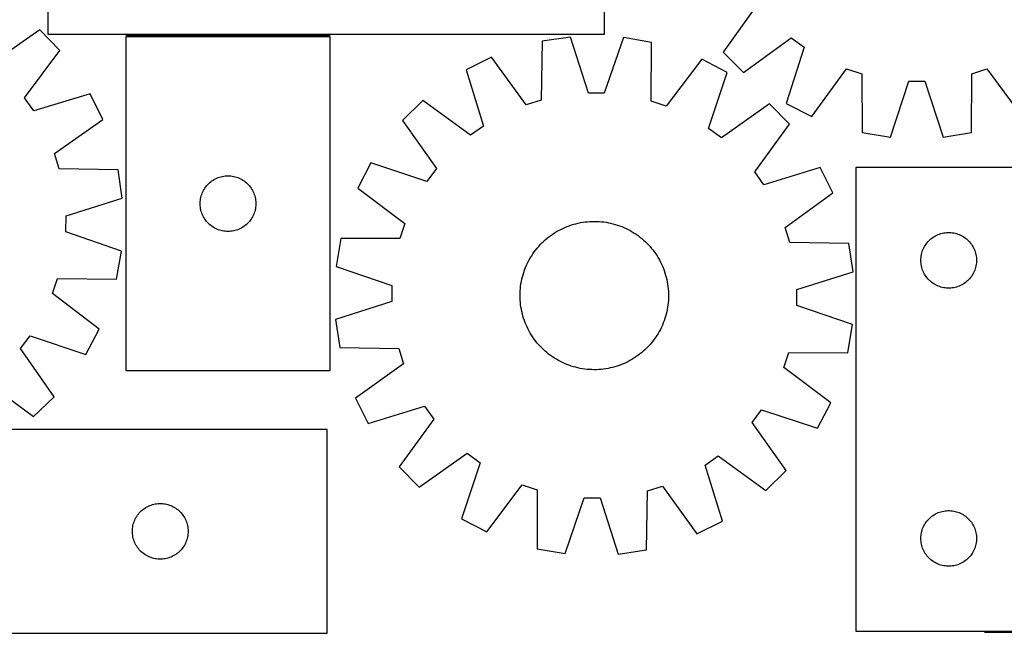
# Model space of a CAD drawing. Header units: millimetres. Extents: x 7 to 1493, y 7 to 2993.
# Tile 7 of 12: x 408 to 939, y 2116 to 2447. Entities that reach past the tile are written whole.
import ezdxf

# ---------------------------------------------------------------- set-up
doc = ezdxf.new("R2010")
doc.units = ezdxf.units.MM
doc.layers.add('COMMON', color=5, linetype='CONTINUOUS', true_color=0x0000ff)
doc.layers.add('CUT', color=7, linetype='CONTINUOUS', true_color=0x000000)

msp = doc.modelspace()

# ---------------------------------------------------------------- linework, layer by layer
at = {"layer": 'COMMON'}
for p, q in [((575.680564, 2438.144805), (465.680564, 2438.144805)), ((1159.005158, 2116.08876), (928.308519, 2116.08876))]:
    msp.add_line(p, q, dxfattribs=at)
at = {"layer": 'CUT'}
for p, q in [((423.576081, 2688.894805), (423.576081, 2438.894805)), ((723.576081, 2438.894805), (723.576081, 2513.894805)), ((806.023529, 2454.906964), (787.511889, 2429.094294)), ((419.327441, 2441.081421), (393.224636, 2422.98119)), ((430.025986, 2430.023768), (419.327441, 2441.081421)), ((423.576081, 2438.894805), (723.576081, 2438.894805)), ((465.680564, 2437.394804), (465.680564, 2257.394804)), ((575.680564, 2437.394804), (465.680564, 2437.394804)), ((575.680564, 2257.394804), (575.680564, 2437.394804)), ((705.164299, 2437.242648), (689.944319, 2434.988153)), ((714.84385, 2406.989036), (705.164299, 2437.242648)), ((733.701714, 2436.956645), (723.417763, 2406.903108)), ((748.873452, 2434.397564), (733.701714, 2436.956645)), ((798.3986, 2418.221848), (824.186975, 2436.767318)), ((824.186975, 2436.767318), (831.127068, 2431.731994)), ((411.074145, 2404.532544), (430.025986, 2430.023768)), ((689.944319, 2434.988153), (689.450754, 2403.227625)), ((748.730372, 2402.633523), (748.873452, 2434.397564)), ((831.127068, 2431.731994), (821.498006, 2401.462275)), ((662.715245, 2426.441612), (648.936861, 2419.594228)), ((681.269925, 2400.659863), (662.715245, 2426.441612)), ((775.925766, 2425.307013), (756.858094, 2399.902316)), ((789.564148, 2418.184857), (775.925766, 2425.307013)), ((787.511889, 2429.094294), (798.3986, 2418.221848)), ((648.936861, 2419.594228), (658.281996, 2389.235651)), ((835.211653, 2394.486143), (854.00699, 2420.09298)), ((854.00699, 2420.09298), (862.163411, 2417.448709)), ((921.445993, 2417.487575), (929.598939, 2420.142539)), ((929.598939, 2420.142539), (948.427836, 2394.560369)), ((779.612442, 2388.019674), (789.564148, 2418.184857)), ((862.163411, 2417.448709), (862.359486, 2385.684951)), ((921.291566, 2385.723587), (921.445993, 2417.487575)), ((877.557684, 2383.288006), (887.520164, 2413.449633)), ((887.520164, 2413.449633), (896.094505, 2413.455254)), ((896.094505, 2413.455254), (906.096525, 2383.306716)), ((415.998849, 2397.513523), (411.074145, 2404.532544)), ((446.41737, 2406.661655), (415.998849, 2397.513523)), ((453.175288, 2392.83917), (446.41737, 2406.661655)), ((723.417763, 2406.903108), (714.84385, 2406.989036)), ((625.681499, 2403.051738), (614.693435, 2392.281734)), ((651.295047, 2384.265549), (625.681499, 2403.051738)), ((689.450754, 2403.227625), (681.269925, 2400.659863)), ((756.858094, 2399.902316), (748.730372, 2402.633523)), ((812.483293, 2401.179605), (786.498376, 2382.910537)), ((823.253297, 2390.191541), (812.483293, 2401.179605)), ((821.498006, 2401.462275), (835.211653, 2394.486143)), ((427.273796, 2374.452016), (453.175288, 2392.83917)), ((614.693435, 2392.281734), (632.962503, 2366.296817)), ((658.281996, 2389.235651), (651.295047, 2384.265549)), ((786.498376, 2382.910537), (779.612442, 2388.019674)), ((804.467108, 2364.577993), (823.253297, 2390.191541)), ((862.359486, 2385.684951), (877.557684, 2383.288006)), ((906.096525, 2383.306716), (921.291566, 2385.723587)), ((429.78847, 2366.254713), (427.273796, 2374.452016)), ((461.545131, 2365.555263), (429.78847, 2366.254713)), ((597.688182, 2369.362589), (590.566027, 2355.724207)), ((627.853366, 2359.410882), (597.688182, 2369.362589)), ((632.962503, 2366.296817), (627.853366, 2359.410882)), ((839.795787, 2366.936179), (809.43721, 2357.591044)), ((846.643171, 2353.157795), (839.795787, 2366.936179)), ((959.005158, 2366.83876), (859.005158, 2366.83876)), ((859.005158, 2366.83876), (859.005158, 2116.83876)), ((463.700911, 2350.320987), (461.545131, 2365.555263)), ((513.974157, 2360.81211), (514.673756, 2361.139558)), ((514.673756, 2361.139558), (515.389283, 2361.430556)), ((515.389283, 2361.430556), (516.118842, 2361.684335)), ((516.118842, 2361.684335), (516.860497, 2361.90022)), ((516.860497, 2361.90022), (517.612283, 2362.077639)), ((517.612283, 2362.077639), (518.372206, 2362.216122)), ((518.372206, 2362.216122), (519.138249, 2362.315302)), ((519.138249, 2362.315302), (519.908383, 2362.374915)), ((519.908383, 2362.374915), (520.680564, 2362.394804)), ((520.680564, 2362.394804), (521.452746, 2362.374915)), ((521.452746, 2362.374915), (522.222879, 2362.315302)), ((522.222879, 2362.315302), (522.988923, 2362.216122)), ((522.988923, 2362.216122), (523.748845, 2362.077639)), ((523.748845, 2362.077639), (524.500631, 2361.90022)), ((524.500631, 2361.90022), (525.242287, 2361.684335)), ((525.242287, 2361.684335), (525.971846, 2361.430556)), ((525.971846, 2361.430556), (526.687373, 2361.139558)), ((526.687373, 2361.139558), (527.386971, 2360.81211)), ((809.43721, 2357.591044), (804.467108, 2364.577993)), ((507.820845, 2355.116696), (508.235409, 2355.76846)), ((508.235409, 2355.76846), (508.682976, 2356.398018)), ((508.682976, 2356.398018), (509.162358, 2357.003702)), ((509.162358, 2357.003702), (509.672284, 2357.583904)), ((509.672284, 2357.583904), (510.211402, 2358.137087)), ((510.211402, 2358.137087), (510.778282, 2358.661783)), ((510.778282, 2358.661783), (511.371422, 2359.156601)), ((511.371422, 2359.156601), (511.989248, 2359.620229)), ((511.989248, 2359.620229), (512.630121, 2360.051437)), ((512.630121, 2360.051437), (513.292343, 2360.449083)), ((513.292343, 2360.449083), (513.974157, 2360.81211)), ((527.386971, 2360.81211), (528.068785, 2360.449083)), ((528.068785, 2360.449083), (528.731007, 2360.051437)), ((528.731007, 2360.051437), (529.371881, 2359.620229)), ((529.371881, 2359.620229), (529.989706, 2359.156601)), ((529.989706, 2359.156601), (530.582846, 2358.661783)), ((530.582846, 2358.661783), (531.149727, 2358.137087)), ((531.149727, 2358.137087), (531.688845, 2357.583904)), ((531.688845, 2357.583904), (532.198771, 2357.003702)), ((532.198771, 2357.003702), (532.678153, 2356.398018)), ((532.678153, 2356.398018), (533.125719, 2355.76846)), ((533.125719, 2355.76846), (533.540284, 2355.116696)), ((590.566027, 2355.724207), (615.970724, 2336.656535)), ((433.385184, 2340.837767), (463.700911, 2350.320987)), ((505.923595, 2350.084015), (506.081599, 2350.84012)), ((506.081599, 2350.84012), (506.278316, 2351.587089)), ((506.278316, 2351.587089), (506.513226, 2352.32294)), ((506.513226, 2352.32294), (506.785705, 2353.045722)), ((506.785705, 2353.045722), (507.09503, 2353.75352)), ((507.09503, 2353.75352), (507.440382, 2354.444455)), ((507.440382, 2354.444455), (507.820845, 2355.116696)), ((533.540284, 2355.116696), (533.920746, 2354.444455)), ((533.920746, 2354.444455), (534.266098, 2353.75352)), ((534.266098, 2353.75352), (534.575424, 2353.045722)), ((534.575424, 2353.045722), (534.847903, 2352.32294)), ((534.847903, 2352.32294), (535.082812, 2351.587089)), ((535.082812, 2351.587089), (535.27953, 2350.84012)), ((535.27953, 2350.84012), (535.437534, 2350.084015)), ((820.861422, 2334.603115), (846.643171, 2353.157795)), ((505.685537, 2347.781023), (505.725301, 2348.552436)), ((505.685537, 2347.008585), (505.685537, 2347.781023)), ((505.725301, 2346.237172), (505.685537, 2347.008585)), ((505.725301, 2348.552436), (505.804724, 2349.320779)), ((505.804724, 2345.468829), (505.725301, 2346.237172)), ((505.804724, 2349.320779), (505.923595, 2350.084015)), ((505.923595, 2344.705593), (505.804724, 2345.468829)), ((535.437534, 2350.084015), (535.556404, 2349.320779)), ((535.556404, 2345.468829), (535.437534, 2344.705593)), ((535.556404, 2349.320779), (535.635827, 2348.552436)), ((535.635827, 2346.237172), (535.556404, 2345.468829)), ((535.635827, 2348.552436), (535.675591, 2347.781023)), ((535.675591, 2347.008585), (535.635827, 2346.237172)), ((535.675591, 2347.781023), (535.675591, 2347.008585)), ((433.243676, 2332.264591), (433.385184, 2340.837767)), ((506.081599, 2343.949488), (505.923595, 2344.705593)), ((506.278316, 2343.20252), (506.081599, 2343.949488)), ((506.513226, 2342.466668), (506.278316, 2343.20252)), ((506.785705, 2341.743886), (506.513226, 2342.466668)), ((507.09503, 2341.036088), (506.785705, 2341.743886)), ((507.440382, 2340.345153), (507.09503, 2341.036088)), ((507.820845, 2339.672912), (507.440382, 2340.345153)), ((533.920746, 2340.345153), (533.540284, 2339.672912)), ((534.266098, 2341.036088), (533.920746, 2340.345153)), ((534.575424, 2341.743886), (534.266098, 2341.036088)), ((534.847903, 2342.466668), (534.575424, 2341.743886)), ((535.082812, 2343.20252), (534.847903, 2342.466668)), ((535.27953, 2343.949488), (535.082812, 2343.20252)), ((535.437534, 2344.705593), (535.27953, 2343.949488)), ((508.235409, 2339.021148), (507.820845, 2339.672912)), ((508.682976, 2338.39159), (508.235409, 2339.021148)), ((509.162358, 2337.785906), (508.682976, 2338.39159)), ((509.672284, 2337.205704), (509.162358, 2337.785906)), ((510.211402, 2336.652521), (509.672284, 2337.205704)), ((510.778282, 2336.127825), (510.211402, 2336.652521)), ((511.371422, 2335.633007), (510.778282, 2336.127825)), ((511.989248, 2335.169379), (511.371422, 2335.633007)), ((512.630121, 2334.738171), (511.989248, 2335.169379)), ((513.292343, 2334.340525), (512.630121, 2334.738171)), ((528.731007, 2334.738171), (528.068785, 2334.340525)), ((529.371881, 2335.169379), (528.731007, 2334.738171)), ((529.989706, 2335.633007), (529.371881, 2335.169379)), ((530.582846, 2336.127825), (529.989706, 2335.633007)), ((531.149727, 2336.652521), (530.582846, 2336.127825)), ((531.688845, 2337.205704), (531.149727, 2336.652521)), ((532.198771, 2337.785906), (531.688845, 2337.205704)), ((532.678153, 2338.39159), (532.198771, 2337.785906)), ((533.125719, 2339.021148), (532.678153, 2338.39159)), ((533.540284, 2339.672912), (533.125719, 2339.021148)), ((615.970724, 2336.656535), (613.239516, 2328.528812)), ((701.084624, 2334.065656), (702.230998, 2334.580275)), ((702.230998, 2334.580275), (703.392971, 2335.058632)), ((703.392971, 2335.058632), (704.569397, 2335.500254)), ((704.569397, 2335.500254), (705.759113, 2335.904706)), ((705.759113, 2335.904706), (706.960947, 2336.271588)), ((706.960947, 2336.271588), (708.173712, 2336.600539)), ((708.173712, 2336.600539), (709.39621, 2336.891234)), ((709.39621, 2336.891234), (710.627237, 2337.143386)), ((710.627237, 2337.143386), (711.865576, 2337.356745)), ((711.865576, 2337.356745), (713.110007, 2337.531103)), ((713.110007, 2337.531103), (714.359299, 2337.666285)), ((714.359299, 2337.666285), (715.612222, 2337.76216)), ((715.612222, 2337.76216), (716.867538, 2337.818632)), ((716.867538, 2337.818632), (718.124008, 2337.835646)), ((718.124008, 2337.835646), (719.380392, 2337.813185)), ((719.380392, 2337.813185), (720.635452, 2337.751271)), ((720.635452, 2337.751271), (721.887947, 2337.649965)), ((721.887947, 2337.649965), (723.136642, 2337.509368)), ((723.136642, 2337.509368), (724.380304, 2337.329617)), ((724.380304, 2337.329617), (725.617707, 2337.11089)), ((725.617707, 2337.11089), (726.847629, 2336.853404)), ((726.847629, 2336.853404), (728.068856, 2336.557412)), ((728.068856, 2336.557412), (729.280183, 2336.223207)), ((729.280183, 2336.223207), (730.480415, 2335.851117)), ((730.480415, 2335.851117), (731.668367, 2335.441511)), ((731.668367, 2335.441511), (732.842866, 2334.994793)), ((732.842866, 2334.994793), (734.002755, 2334.511403)), ((734.002755, 2334.511403), (735.146887, 2333.991819)), ((823.429184, 2326.422285), (820.861422, 2334.603115)), ((463.229913, 2321.786027), (433.243676, 2332.264591)), ((513.974157, 2333.977498), (513.292343, 2334.340525)), ((514.673756, 2333.65005), (513.974157, 2333.977498)), ((515.389283, 2333.359052), (514.673756, 2333.65005)), ((516.118842, 2333.105273), (515.389283, 2333.359052)), ((516.860497, 2332.889388), (516.118842, 2333.105273)), ((517.612283, 2332.711969), (516.860497, 2332.889388)), ((518.372206, 2332.573486), (517.612283, 2332.711969)), ((519.138249, 2332.474306), (518.372206, 2332.573486)), ((519.908383, 2332.414693), (519.138249, 2332.474306)), ((520.680564, 2332.394804), (519.908383, 2332.414693)), ((521.452746, 2332.414693), (520.680564, 2332.394804)), ((522.222879, 2332.474306), (521.452746, 2332.414693)), ((522.988923, 2332.573486), (522.222879, 2332.474306)), ((523.748845, 2332.711969), (522.988923, 2332.573486)), ((524.500631, 2332.889388), (523.748845, 2332.711969)), ((525.242287, 2333.105273), (524.500631, 2332.889388)), ((525.971846, 2333.359052), (525.242287, 2333.105273)), ((526.687373, 2333.65005), (525.971846, 2333.359052)), ((527.386971, 2333.977498), (526.687373, 2333.65005)), ((528.068785, 2334.340525), (527.386971, 2333.977498)), ((692.60721, 2328.711468), (693.589588, 2329.495011)), ((693.589588, 2329.495011), (694.596093, 2330.24731)), ((694.596093, 2330.24731), (695.625732, 2330.967623)), ((695.625732, 2330.967623), (696.677488, 2331.655239)), ((696.677488, 2331.655239), (697.750324, 2332.309479)), ((697.750324, 2332.309479), (698.843181, 2332.929697)), ((698.843181, 2332.929697), (699.95498, 2333.515282)), ((699.95498, 2333.515282), (701.084624, 2334.065656)), ((735.146887, 2333.991819), (736.274134, 2333.436553)), ((736.274134, 2333.436553), (737.383384, 2332.846153)), ((737.383384, 2332.846153), (738.473542, 2332.221202)), ((738.473542, 2332.221202), (739.543531, 2331.562317)), ((739.543531, 2331.562317), (740.592297, 2330.870148)), ((740.592297, 2330.870148), (741.618803, 2330.145378)), ((741.618803, 2330.145378), (742.622037, 2329.388722)), ((742.622037, 2329.388722), (743.601009, 2328.600928)), ((900.001944, 2328.836349), (900.631502, 2329.283915)), ((900.631502, 2329.283915), (901.283266, 2329.69848)), ((901.283266, 2329.69848), (901.955507, 2330.078942)), ((901.955507, 2330.078942), (902.646442, 2330.424294)), ((902.646442, 2330.424294), (903.35424, 2330.73362)), ((903.35424, 2330.73362), (904.077022, 2331.006099)), ((904.077022, 2331.006099), (904.812874, 2331.241008)), ((904.812874, 2331.241008), (905.559842, 2331.437726)), ((905.559842, 2331.437726), (906.315947, 2331.595729)), ((906.315947, 2331.595729), (907.079183, 2331.7146)), ((907.079183, 2331.7146), (907.847526, 2331.794023)), ((907.847526, 2331.794023), (908.618939, 2331.833787)), ((908.618939, 2331.833787), (909.391377, 2331.833787)), ((909.391377, 2331.833787), (910.16279, 2331.794023)), ((910.16279, 2331.794023), (910.931133, 2331.7146)), ((910.931133, 2331.7146), (911.69437, 2331.595729)), ((911.69437, 2331.595729), (912.450474, 2331.437726)), ((912.450474, 2331.437726), (913.197443, 2331.241008)), ((913.197443, 2331.241008), (913.933294, 2331.006099)), ((913.933294, 2331.006099), (914.656077, 2330.73362)), ((914.656077, 2330.73362), (915.363874, 2330.424294)), ((915.363874, 2330.424294), (916.054809, 2330.078942)), ((916.054809, 2330.078942), (916.72705, 2329.69848)), ((916.72705, 2329.69848), (917.378814, 2329.283915)), ((917.378814, 2329.283915), (918.008372, 2328.836349)), ((581.475476, 2328.671893), (578.916395, 2313.500154)), ((613.239516, 2328.528812), (581.475476, 2328.671893)), ((687.272112, 2323.39945), (688.090268, 2324.353194)), ((688.090268, 2324.353194), (688.937979, 2325.280768)), ((688.937979, 2325.280768), (689.814407, 2326.181257)), ((689.814407, 2326.181257), (690.718687, 2327.053773)), ((690.718687, 2327.053773), (691.649928, 2327.897454)), ((691.649928, 2327.897454), (692.60721, 2328.711468)), ((743.601009, 2328.600928), (744.554753, 2327.782771)), ((744.554753, 2327.782771), (745.482327, 2326.935061)), ((745.482327, 2326.935061), (746.382816, 2326.058633)), ((746.382816, 2326.058633), (747.255332, 2325.154352)), ((747.255332, 2325.154352), (748.099013, 2324.223112)), ((748.099013, 2324.223112), (748.913027, 2323.26583)), ((855.189713, 2325.928721), (823.429184, 2326.422285)), ((857.444207, 2310.708741), (855.189713, 2325.928721)), ((895.587852, 2323.545167), (895.95088, 2324.226981)), ((895.95088, 2324.226981), (896.348525, 2324.889203)), ((896.348525, 2324.889203), (896.779733, 2325.530077)), ((896.779733, 2325.530077), (897.243361, 2326.147902)), ((897.243361, 2326.147902), (897.738179, 2326.741042)), ((897.738179, 2326.741042), (898.262875, 2327.307922)), ((898.262875, 2327.307922), (898.816058, 2327.847041)), ((898.816058, 2327.847041), (899.39626, 2328.356967)), ((899.39626, 2328.356967), (900.001944, 2328.836349)), ((918.008372, 2328.836349), (918.614056, 2328.356967)), ((918.614056, 2328.356967), (919.194258, 2327.847041)), ((919.194258, 2327.847041), (919.747441, 2327.307922)), ((919.747441, 2327.307922), (920.272137, 2326.741042)), ((920.272137, 2326.741042), (920.766955, 2326.147902)), ((920.766955, 2326.147902), (921.230583, 2325.530077)), ((921.230583, 2325.530077), (921.661792, 2324.889203)), ((921.661792, 2324.889203), (922.059437, 2324.226981)), ((922.059437, 2324.226981), (922.422464, 2323.545167)), ((460.572532, 2306.631197), (463.229913, 2321.786027)), ((683.651837, 2318.271983), (684.310722, 2319.341972)), ((684.310722, 2319.341972), (685.002891, 2320.390737)), ((685.002891, 2320.390737), (685.727662, 2321.417244)), ((685.727662, 2321.417244), (686.484317, 2322.420478)), ((686.484317, 2322.420478), (687.272112, 2323.39945)), ((748.913027, 2323.26583), (749.69657, 2322.283452)), ((749.69657, 2322.283452), (750.448869, 2321.276947)), ((750.448869, 2321.276947), (751.169182, 2320.247308)), ((751.169182, 2320.247308), (751.856798, 2319.195551)), ((751.856798, 2319.195551), (752.511038, 2318.122715)), ((894.08466, 2318.381075), (894.18384, 2319.147119)), ((894.18384, 2319.147119), (894.322323, 2319.907041)), ((894.322323, 2319.907041), (894.499742, 2320.658827)), ((894.499742, 2320.658827), (894.715627, 2321.400483)), ((894.715627, 2321.400483), (894.969406, 2322.130041)), ((894.969406, 2322.130041), (895.260405, 2322.845569)), ((895.260405, 2322.845569), (895.587852, 2323.545167)), ((922.422464, 2323.545167), (922.749912, 2322.845569)), ((922.749912, 2322.845569), (923.04091, 2322.130041)), ((923.04091, 2322.130041), (923.294689, 2321.400483)), ((923.294689, 2321.400483), (923.510574, 2320.658827)), ((923.510574, 2320.658827), (923.687993, 2319.907041)), ((923.687993, 2319.907041), (923.826477, 2319.147119)), ((923.826477, 2319.147119), (923.925656, 2318.381075)), ((578.916395, 2313.500154), (608.969932, 2303.216204)), ((680.878247, 2312.641307), (681.361637, 2313.801196)), ((681.361637, 2313.801196), (681.881221, 2314.945328)), ((681.881221, 2314.945328), (682.436487, 2316.072575)), ((682.436487, 2316.072575), (683.026887, 2317.181825)), ((683.026887, 2317.181825), (683.651837, 2318.271983)), ((752.511038, 2318.122715), (753.131256, 2317.029859)), ((753.131256, 2317.029859), (753.716841, 2315.91806)), ((753.716841, 2315.91806), (754.267215, 2314.788416)), ((754.267215, 2314.788416), (754.781834, 2313.642042)), ((754.781834, 2313.642042), (755.260191, 2312.480068)), ((894.005158, 2316.83876), (894.025047, 2317.610941)), ((894.025047, 2316.066579), (894.005158, 2316.83876)), ((894.025047, 2317.610941), (894.08466, 2318.381075)), ((894.08466, 2315.296445), (894.025047, 2316.066579)), ((894.18384, 2314.530401), (894.08466, 2315.296445)), ((894.322323, 2313.770479), (894.18384, 2314.530401)), ((894.499742, 2313.018693), (894.322323, 2313.770479)), ((923.687993, 2313.770479), (923.510574, 2313.018693)), ((923.826477, 2314.530401), (923.687993, 2313.770479)), ((923.925656, 2315.296445), (923.826477, 2314.530401)), ((923.925656, 2318.381075), (923.98527, 2317.610941)), ((923.98527, 2316.066579), (923.925656, 2315.296445)), ((923.98527, 2317.610941), (924.005158, 2316.83876)), ((924.005158, 2316.83876), (923.98527, 2316.066579)), ((679.019635, 2306.64607), (679.315627, 2307.867297)), ((679.315627, 2307.867297), (679.649833, 2309.078624)), ((679.649833, 2309.078624), (680.021922, 2310.278856)), ((680.021922, 2310.278856), (680.431528, 2311.466808)), ((680.431528, 2311.466808), (680.878247, 2312.641307)), ((755.260191, 2312.480068), (755.701813, 2311.303643)), ((755.701813, 2311.303643), (756.106265, 2310.113926)), ((756.106265, 2310.113926), (756.473147, 2308.912093)), ((756.473147, 2308.912093), (756.802098, 2307.699328)), ((827.190595, 2301.02919), (857.444207, 2310.708741)), ((894.715627, 2312.277038), (894.499742, 2313.018693)), ((894.969406, 2311.547479), (894.715627, 2312.277038)), ((895.260405, 2310.831952), (894.969406, 2311.547479)), ((895.587852, 2310.132353), (895.260405, 2310.831952)), ((895.95088, 2309.450539), (895.587852, 2310.132353)), ((896.348525, 2308.788317), (895.95088, 2309.450539)), ((896.779733, 2308.147444), (896.348525, 2308.788317)), ((897.243361, 2307.529618), (896.779733, 2308.147444)), ((921.230583, 2308.147444), (920.766955, 2307.529618)), ((921.661792, 2308.788317), (921.230583, 2308.147444)), ((922.059437, 2309.450539), (921.661792, 2308.788317)), ((922.422464, 2310.132353), (922.059437, 2309.450539)), ((922.749912, 2310.831952), (922.422464, 2310.132353)), ((923.04091, 2311.547479), (922.749912, 2310.831952)), ((923.294689, 2312.277038), (923.04091, 2311.547479)), ((923.510574, 2313.018693), (923.294689, 2312.277038)), ((426.026246, 2298.870346), (428.810086, 2306.980192)), ((428.810086, 2306.980192), (460.572532, 2306.631197)), ((608.969932, 2303.216204), (608.884004, 2294.642291)), ((678.223074, 2301.686388), (678.363672, 2302.935083)), ((678.363672, 2302.935083), (678.543423, 2304.178745)), ((678.543423, 2304.178745), (678.762149, 2305.416148)), ((678.762149, 2305.416148), (679.019635, 2306.64607)), ((756.802098, 2307.699328), (757.092793, 2306.476829)), ((757.092793, 2306.476829), (757.344945, 2305.245803)), ((757.344945, 2305.245803), (757.558304, 2304.007463)), ((757.558304, 2304.007463), (757.732662, 2302.763033)), ((757.732662, 2302.763033), (757.867844, 2301.51374)), ((897.738179, 2306.936478), (897.243361, 2307.529618)), ((898.262875, 2306.369598), (897.738179, 2306.936478)), ((898.816058, 2305.83048), (898.262875, 2306.369598)), ((899.39626, 2305.320553), (898.816058, 2305.83048)), ((900.001944, 2304.841171), (899.39626, 2305.320553)), ((900.631502, 2304.393605), (900.001944, 2304.841171)), ((901.283266, 2303.979041), (900.631502, 2304.393605)), ((901.955507, 2303.598578), (901.283266, 2303.979041)), ((902.646442, 2303.253226), (901.955507, 2303.598578)), ((903.35424, 2302.943901), (902.646442, 2303.253226)), ((904.077022, 2302.671422), (903.35424, 2302.943901)), ((904.812874, 2302.436512), (904.077022, 2302.671422)), ((913.933294, 2302.671422), (913.197443, 2302.436512)), ((914.656077, 2302.943901), (913.933294, 2302.671422)), ((915.363874, 2303.253226), (914.656077, 2302.943901)), ((916.054809, 2303.598578), (915.363874, 2303.253226)), ((916.72705, 2303.979041), (916.054809, 2303.598578)), ((917.378814, 2304.393605), (916.72705, 2303.979041)), ((918.008372, 2304.841171), (917.378814, 2304.393605)), ((918.614056, 2305.320553), (918.008372, 2304.841171)), ((919.194258, 2305.83048), (918.614056, 2305.320553)), ((919.747441, 2306.369598), (919.194258, 2305.83048)), ((920.272137, 2306.936478), (919.747441, 2306.369598)), ((920.766955, 2307.529618), (920.272137, 2306.936478)), ((451.306799, 2279.638383), (426.026246, 2298.870346)), ((678.037393, 2297.922449), (678.059854, 2299.178833)), ((678.054407, 2296.665978), (678.037393, 2297.922449)), ((678.059854, 2299.178833), (678.121769, 2300.433892)), ((678.121769, 2300.433892), (678.223074, 2301.686388)), ((757.867844, 2301.51374), (757.963719, 2300.260818)), ((757.963719, 2300.260818), (758.020191, 2299.005502)), ((758.037205, 2297.749032), (758.014744, 2296.492647)), ((758.020191, 2299.005502), (758.037205, 2297.749032)), ((827.104667, 2292.455277), (827.190595, 2301.02919)), ((905.559842, 2302.239794), (904.812874, 2302.436512)), ((906.315947, 2302.081791), (905.559842, 2302.239794)), ((907.079183, 2301.96292), (906.315947, 2302.081791)), ((907.847526, 2301.883497), (907.079183, 2301.96292)), ((908.618939, 2301.843733), (907.847526, 2301.883497)), ((909.391377, 2301.843733), (908.618939, 2301.843733)), ((910.16279, 2301.883497), (909.391377, 2301.843733)), ((910.931133, 2301.96292), (910.16279, 2301.883497)), ((911.69437, 2302.081791), (910.931133, 2301.96292)), ((912.450474, 2302.239794), (911.69437, 2302.081791)), ((913.197443, 2302.436512), (912.450474, 2302.239794)), ((608.884004, 2294.642291), (578.630392, 2284.96274)), ((678.11088, 2295.410663), (678.054407, 2296.665978)), ((678.206754, 2294.15774), (678.11088, 2295.410663)), ((678.341937, 2292.908447), (678.206754, 2294.15774)), ((678.516294, 2291.664017), (678.341937, 2292.908447)), ((757.710927, 2292.736398), (757.531176, 2291.492735)), ((757.851524, 2293.985093), (757.710927, 2292.736398)), ((757.95283, 2295.237588), (757.851524, 2293.985093)), ((758.014744, 2296.492647), (757.95283, 2295.237588)), ((857.158204, 2282.171326), (827.104667, 2292.455277)), ((678.729654, 2290.425678), (678.516294, 2291.664017)), ((678.981806, 2289.194651), (678.729654, 2290.425678)), ((679.2725, 2287.972152), (678.981806, 2289.194651)), ((679.601451, 2286.759388), (679.2725, 2287.972152)), ((679.968334, 2285.557554), (679.601451, 2286.759388)), ((756.758971, 2287.804184), (756.424766, 2286.592857)), ((757.054963, 2289.025411), (756.758971, 2287.804184)), ((757.31245, 2290.255333), (757.054963, 2289.025411)), ((757.531176, 2291.492735), (757.31245, 2290.255333)), ((578.630392, 2284.96274), (580.884886, 2269.74276)), ((680.372786, 2284.367838), (679.968334, 2285.557554)), ((680.814408, 2283.191412), (680.372786, 2284.367838)), ((681.292765, 2282.029439), (680.814408, 2283.191412)), ((681.807384, 2280.883065), (681.292765, 2282.029439)), ((754.712962, 2281.870285), (754.193378, 2280.726153)), ((755.196352, 2283.030173), (754.712962, 2281.870285)), ((755.64307, 2284.204673), (755.196352, 2283.030173)), ((756.052676, 2285.392625), (755.64307, 2284.204673)), ((756.424766, 2286.592857), (756.052676, 2285.392625)), ((854.599123, 2266.999588), (857.158204, 2282.171326)), ((408.842674, 2269.340841), (413.996343, 2276.193509)), ((413.996343, 2276.193509), (444.096378, 2266.046459)), ((444.096378, 2266.046459), (451.306799, 2279.638383)), ((682.357757, 2279.753421), (681.807384, 2280.883065)), ((682.943342, 2278.641622), (682.357757, 2279.753421)), ((683.563561, 2277.548765), (682.943342, 2278.641622)), ((684.217801, 2276.475929), (683.563561, 2277.548765)), ((684.905417, 2275.424173), (684.217801, 2276.475929)), ((751.763876, 2276.329508), (751.071707, 2275.280743)), ((752.422761, 2277.399498), (751.763876, 2276.329508)), ((753.047712, 2278.489655), (752.422761, 2277.399498)), ((753.638112, 2279.598905), (753.047712, 2278.489655)), ((754.193378, 2280.726153), (753.638112, 2279.598905)), ((685.62573, 2274.394534), (684.905417, 2275.424173)), ((686.378029, 2273.388029), (685.62573, 2274.394534)), ((687.161572, 2272.405651), (686.378029, 2273.388029)), ((687.975586, 2271.448369), (687.161572, 2272.405651)), ((688.819267, 2270.517128), (687.975586, 2271.448369)), ((747.98433, 2271.318287), (747.13662, 2270.390713)), ((748.802487, 2272.272031), (747.98433, 2271.318287)), ((749.590281, 2273.251003), (748.802487, 2272.272031)), ((750.346937, 2274.254237), (749.590281, 2273.251003)), ((751.071707, 2275.280743), (750.346937, 2274.254237)), ((426.942904, 2243.238036), (408.842674, 2269.340841)), ((580.884886, 2269.74276), (612.645414, 2269.249195)), ((612.645414, 2269.249195), (615.213177, 2261.068366)), ((689.691782, 2269.612848), (688.819267, 2270.517128)), ((690.592272, 2268.73642), (689.691782, 2269.612848)), ((691.519846, 2267.888709), (690.592272, 2268.73642)), ((692.47359, 2267.070553), (691.519846, 2267.888709)), ((693.452562, 2266.282758), (692.47359, 2267.070553)), ((694.455796, 2265.526102), (693.452562, 2266.282758)), ((695.482302, 2264.801332), (694.455796, 2265.526102)), ((741.478506, 2265.424171), (740.448867, 2264.703858)), ((742.485011, 2266.17647), (741.478506, 2265.424171)), ((743.467389, 2266.960013), (742.485011, 2266.17647)), ((744.424671, 2267.774027), (743.467389, 2266.960013)), ((745.355912, 2268.617708), (744.424671, 2267.774027)), ((746.260192, 2269.490223), (745.355912, 2268.617708)), ((747.13662, 2270.390713), (746.260192, 2269.490223)), ((820.103875, 2259.014945), (822.835082, 2267.142668)), ((822.835082, 2267.142668), (854.599123, 2266.999588)), ((615.213177, 2261.068366), (589.431427, 2242.513686)), ((696.531068, 2264.109163), (695.482302, 2264.801332)), ((697.601057, 2263.450278), (696.531068, 2264.109163)), ((698.691215, 2262.825328), (697.601057, 2263.450278)), ((699.800464, 2262.234928), (698.691215, 2262.825328)), ((700.927712, 2261.679662), (699.800464, 2262.234928)), ((702.071844, 2261.160078), (700.927712, 2261.679662)), ((703.231732, 2260.676688), (702.071844, 2261.160078)), ((704.406232, 2260.229969), (703.231732, 2260.676688)), ((705.594184, 2259.820363), (704.406232, 2260.229969)), ((731.505202, 2260.171227), (730.315486, 2259.766775)), ((732.681627, 2260.612849), (731.505202, 2260.171227)), ((733.843601, 2261.091205), (732.681627, 2260.612849)), ((734.989975, 2261.605825), (733.843601, 2261.091205)), ((736.119619, 2262.156198), (734.989975, 2261.605825)), ((737.231418, 2262.741783), (736.119619, 2262.156198)), ((738.324275, 2263.362002), (737.231418, 2262.741783)), ((739.39711, 2264.016242), (738.324275, 2263.362002)), ((740.448867, 2264.703858), (739.39711, 2264.016242)), ((465.680564, 2257.394804), (575.680564, 2257.394804)), ((706.794416, 2259.448274), (705.594184, 2259.820363)), ((708.005743, 2259.114068), (706.794416, 2259.448274)), ((709.22697, 2258.818076), (708.005743, 2259.114068)), ((710.456892, 2258.56059), (709.22697, 2258.818076)), ((711.694295, 2258.341864), (710.456892, 2258.56059)), ((712.937957, 2258.162113), (711.694295, 2258.341864)), ((714.186652, 2258.021515), (712.937957, 2258.162113)), ((715.439147, 2257.920209), (714.186652, 2258.021515)), ((716.694206, 2257.858295), (715.439147, 2257.920209)), ((717.950591, 2257.835834), (716.694206, 2257.858295)), ((719.207061, 2257.852848), (717.950591, 2257.835834)), ((720.462377, 2257.90932), (719.207061, 2257.852848)), ((721.715299, 2258.005195), (720.462377, 2257.90932)), ((722.964592, 2258.140378), (721.715299, 2258.005195)), ((724.209022, 2258.314735), (722.964592, 2258.140378)), ((725.447362, 2258.528095), (724.209022, 2258.314735)), ((726.678388, 2258.780247), (725.447362, 2258.528095)), ((727.900887, 2259.070941), (726.678388, 2258.780247)), ((729.113652, 2259.399892), (727.900887, 2259.070941)), ((730.315486, 2259.766775), (729.113652, 2259.399892)), ((845.508572, 2239.947273), (820.103875, 2259.014945)), ((390.394028, 2251.491332), (415.885252, 2232.539491)), ((415.885252, 2232.539491), (426.942904, 2243.238036)), ((589.431427, 2242.513686), (596.278812, 2228.735301)), ((838.386416, 2226.308892), (845.508572, 2239.947273)), ((596.278812, 2228.735301), (626.637389, 2238.080437)), ((626.637389, 2238.080437), (631.607491, 2231.093488)), ((803.112096, 2229.374664), (808.221233, 2236.260598)), ((808.221233, 2236.260598), (838.386416, 2226.308892)), ((631.607491, 2231.093488), (612.821302, 2205.47994)), ((821.381164, 2203.389747), (803.112096, 2229.374664)), ((574.147064, 2225.648696), (394.147064, 2225.648696)), ((574.147064, 2115.648696), (574.147064, 2225.648696)), ((623.591306, 2194.491876), (649.576223, 2212.760944)), ((649.576223, 2212.760944), (656.462157, 2207.651807)), ((656.462157, 2207.651807), (646.510451, 2177.486623)), ((777.792603, 2206.435829), (784.779552, 2211.405932)), ((784.779552, 2211.405932), (810.3931, 2192.619743)), ((612.821302, 2205.47994), (623.591306, 2194.491876)), ((787.137738, 2176.077252), (777.792603, 2206.435829)), ((810.3931, 2192.619743), (821.381164, 2203.389747)), ((660.148832, 2170.364467), (679.216504, 2195.769165)), ((679.216504, 2195.769165), (687.344227, 2193.037957)), ((687.344227, 2193.037957), (687.201147, 2161.273917)), ((746.13028, 2160.683327), (746.623845, 2192.443855)), ((746.623845, 2192.443855), (754.804674, 2195.011618)), ((754.804674, 2195.011618), (773.359354, 2169.229868)), ((702.372885, 2158.714836), (712.656836, 2188.768373)), ((712.656836, 2188.768373), (721.230749, 2188.682445)), ((721.230749, 2188.682445), (730.9103, 2158.428833)), ((472.385267, 2179.957838), (472.880085, 2180.550977)), ((472.880085, 2180.550977), (473.404782, 2181.117858)), ((473.404782, 2181.117858), (473.957964, 2181.656976)), ((473.957964, 2181.656976), (474.538167, 2182.166902)), ((474.538167, 2182.166902), (475.14385, 2182.646284)), ((475.14385, 2182.646284), (475.773409, 2183.093851)), ((475.773409, 2183.093851), (476.425172, 2183.508415)), ((476.425172, 2183.508415), (477.097413, 2183.888878)), ((477.097413, 2183.888878), (477.788349, 2184.23423)), ((477.788349, 2184.23423), (478.496146, 2184.543555)), ((478.496146, 2184.543555), (479.218929, 2184.816034)), ((479.218929, 2184.816034), (479.95478, 2185.050944)), ((479.95478, 2185.050944), (480.701748, 2185.247661)), ((480.701748, 2185.247661), (481.457853, 2185.405665)), ((481.457853, 2185.405665), (482.221089, 2185.524536)), ((482.221089, 2185.524536), (482.989433, 2185.603959)), ((482.989433, 2185.603959), (483.760846, 2185.643723)), ((483.760846, 2185.643723), (484.533283, 2185.643723)), ((484.533283, 2185.643723), (485.304696, 2185.603959)), ((485.304696, 2185.603959), (486.07304, 2185.524536)), ((486.07304, 2185.524536), (486.836276, 2185.405665)), ((486.836276, 2185.405665), (487.592381, 2185.247661)), ((487.592381, 2185.247661), (488.339349, 2185.050944)), ((488.339349, 2185.050944), (489.0752, 2184.816034)), ((489.0752, 2184.816034), (489.797983, 2184.543555)), ((489.797983, 2184.543555), (490.50578, 2184.23423)), ((490.50578, 2184.23423), (491.196716, 2183.888878)), ((491.196716, 2183.888878), (491.868956, 2183.508415)), ((491.868956, 2183.508415), (492.52072, 2183.093851)), ((492.52072, 2183.093851), (493.150279, 2182.646284)), ((493.150279, 2182.646284), (493.755962, 2182.166902)), ((493.755962, 2182.166902), (494.336165, 2181.656976)), ((494.336165, 2181.656976), (494.889347, 2181.117858)), ((494.889347, 2181.117858), (495.414043, 2180.550977)), ((495.414043, 2180.550977), (495.908862, 2179.957838)), ((902.646442, 2180.424294), (903.35424, 2180.73362)), ((903.35424, 2180.73362), (904.077022, 2181.006099)), ((904.077022, 2181.006099), (904.812874, 2181.241008)), ((904.812874, 2181.241008), (905.559842, 2181.437726)), ((905.559842, 2181.437726), (906.315947, 2181.595729)), ((906.315947, 2181.595729), (907.079183, 2181.7146)), ((907.079183, 2181.7146), (907.847526, 2181.794023)), ((907.847526, 2181.794023), (908.618939, 2181.833787)), ((908.618939, 2181.833787), (909.391377, 2181.833787)), ((909.391377, 2181.833787), (910.16279, 2181.794023)), ((910.16279, 2181.794023), (910.931133, 2181.7146)), ((910.931133, 2181.7146), (911.69437, 2181.595729)), ((911.69437, 2181.595729), (912.450474, 2181.437726)), ((912.450474, 2181.437726), (913.197443, 2181.241008)), ((913.197443, 2181.241008), (913.933294, 2181.006099)), ((913.933294, 2181.006099), (914.656077, 2180.73362)), ((914.656077, 2180.73362), (915.363874, 2180.424294)), ((469.641649, 2174.468762), (469.857534, 2175.210418)), ((469.857534, 2175.210418), (470.111312, 2175.939977)), ((470.111312, 2175.939977), (470.402311, 2176.655504)), ((470.402311, 2176.655504), (470.729758, 2177.355103)), ((470.729758, 2177.355103), (471.092786, 2178.036917)), ((471.092786, 2178.036917), (471.490431, 2178.699139)), ((471.490431, 2178.699139), (471.921639, 2179.340012)), ((471.921639, 2179.340012), (472.385267, 2179.957838)), ((495.908862, 2179.957838), (496.37249, 2179.340012)), ((496.37249, 2179.340012), (496.803698, 2178.699139)), ((496.803698, 2178.699139), (497.201343, 2178.036917)), ((497.201343, 2178.036917), (497.564371, 2177.355103)), ((497.564371, 2177.355103), (497.891818, 2176.655504)), ((497.891818, 2176.655504), (498.182817, 2175.939977)), ((498.182817, 2175.939977), (498.436595, 2175.210418)), ((498.436595, 2175.210418), (498.65248, 2174.468762)), ((646.510451, 2177.486623), (660.148832, 2170.364467)), ((773.359354, 2169.229868), (787.137738, 2176.077252)), ((896.348525, 2174.889203), (896.779733, 2175.530077)), ((896.779733, 2175.530077), (897.243361, 2176.147902)), ((897.243361, 2176.147902), (897.738179, 2176.741042)), ((897.738179, 2176.741042), (898.262875, 2177.307922)), ((898.262875, 2177.307922), (898.816058, 2177.847041)), ((898.816058, 2177.847041), (899.39626, 2178.356967)), ((899.39626, 2178.356967), (900.001944, 2178.836349)), ((900.001944, 2178.836349), (900.631502, 2179.283915)), ((900.631502, 2179.283915), (901.283266, 2179.69848)), ((901.283266, 2179.69848), (901.955507, 2180.078942)), ((901.955507, 2180.078942), (902.646442, 2180.424294)), ((915.363874, 2180.424294), (916.054809, 2180.078942)), ((916.054809, 2180.078942), (916.72705, 2179.69848)), ((916.72705, 2179.69848), (917.378814, 2179.283915)), ((917.378814, 2179.283915), (918.008372, 2178.836349)), ((918.008372, 2178.836349), (918.614056, 2178.356967)), ((918.614056, 2178.356967), (919.194258, 2177.847041)), ((919.194258, 2177.847041), (919.747441, 2177.307922)), ((919.747441, 2177.307922), (920.272137, 2176.741042)), ((920.272137, 2176.741042), (920.766955, 2176.147902)), ((920.766955, 2176.147902), (921.230583, 2175.530077)), ((921.230583, 2175.530077), (921.661792, 2174.889203)), ((469.147064, 2170.648696), (469.166953, 2171.420877)), ((469.166953, 2169.876514), (469.147064, 2170.648696)), ((469.166953, 2171.420877), (469.226566, 2172.191011)), ((469.226566, 2172.191011), (469.325746, 2172.957054)), ((469.325746, 2172.957054), (469.464229, 2173.716977)), ((469.464229, 2173.716977), (469.641649, 2174.468762)), ((498.65248, 2174.468762), (498.8299, 2173.716977)), ((498.8299, 2173.716977), (498.968383, 2172.957054)), ((498.968383, 2172.957054), (499.067563, 2172.191011)), ((499.067563, 2172.191011), (499.127176, 2171.420877)), ((499.127176, 2171.420877), (499.147064, 2170.648696)), ((499.147064, 2170.648696), (499.127176, 2169.876514)), ((894.18384, 2169.147119), (894.322323, 2169.907041)), ((894.322323, 2169.907041), (894.499742, 2170.658827)), ((894.499742, 2170.658827), (894.715627, 2171.400483)), ((894.715627, 2171.400483), (894.969406, 2172.130041)), ((894.969406, 2172.130041), (895.260405, 2172.845569)), ((895.260405, 2172.845569), (895.587852, 2173.545167)), ((895.587852, 2173.545167), (895.95088, 2174.226981)), ((895.95088, 2174.226981), (896.348525, 2174.889203)), ((921.661792, 2174.889203), (922.059437, 2174.226981)), ((922.059437, 2174.226981), (922.422464, 2173.545167)), ((922.422464, 2173.545167), (922.749912, 2172.845569)), ((922.749912, 2172.845569), (923.04091, 2172.130041)), ((923.04091, 2172.130041), (923.294689, 2171.400483)), ((923.294689, 2171.400483), (923.510574, 2170.658827)), ((923.510574, 2170.658827), (923.687993, 2169.907041)), ((923.687993, 2169.907041), (923.826477, 2169.147119)), ((469.226566, 2169.106381), (469.166953, 2169.876514)), ((469.325746, 2168.340337), (469.226566, 2169.106381)), ((469.464229, 2167.580415), (469.325746, 2168.340337)), ((469.641649, 2166.828629), (469.464229, 2167.580415)), ((469.857534, 2166.086973), (469.641649, 2166.828629)), ((470.111312, 2165.357414), (469.857534, 2166.086973)), ((470.402311, 2164.641887), (470.111312, 2165.357414)), ((470.729758, 2163.942289), (470.402311, 2164.641887)), ((497.891818, 2164.641887), (497.564371, 2163.942289)), ((498.182817, 2165.357414), (497.891818, 2164.641887)), ((498.436595, 2166.086973), (498.182817, 2165.357414)), ((498.65248, 2166.828629), (498.436595, 2166.086973)), ((498.8299, 2167.580415), (498.65248, 2166.828629)), ((498.968383, 2168.340337), (498.8299, 2167.580415)), ((499.067563, 2169.106381), (498.968383, 2168.340337)), ((499.127176, 2169.876514), (499.067563, 2169.106381)), ((894.005158, 2166.83876), (894.025047, 2167.610941)), ((894.025047, 2166.066579), (894.005158, 2166.83876)), ((894.025047, 2167.610941), (894.08466, 2168.381075)), ((894.08466, 2165.296445), (894.025047, 2166.066579)), ((894.08466, 2168.381075), (894.18384, 2169.147119)), ((894.18384, 2164.530401), (894.08466, 2165.296445)), ((923.826477, 2169.147119), (923.925656, 2168.381075)), ((923.925656, 2165.296445), (923.826477, 2164.530401)), ((923.925656, 2168.381075), (923.98527, 2167.610941)), ((923.98527, 2166.066579), (923.925656, 2165.296445)), ((923.98527, 2167.610941), (924.005158, 2166.83876)), ((924.005158, 2166.83876), (923.98527, 2166.066579)), ((471.092786, 2163.260475), (470.729758, 2163.942289)), ((471.490431, 2162.598253), (471.092786, 2163.260475)), ((471.921639, 2161.957379), (471.490431, 2162.598253)), ((472.385267, 2161.339553), (471.921639, 2161.957379)), ((472.880085, 2160.746414), (472.385267, 2161.339553)), ((473.404782, 2160.179533), (472.880085, 2160.746414)), ((473.957964, 2159.640415), (473.404782, 2160.179533)), ((474.538167, 2159.130489), (473.957964, 2159.640415)), ((494.336165, 2159.640415), (493.755962, 2159.130489)), ((494.889347, 2160.179533), (494.336165, 2159.640415)), ((495.414043, 2160.746414), (494.889347, 2160.179533)), ((495.908862, 2161.339553), (495.414043, 2160.746414)), ((496.37249, 2161.957379), (495.908862, 2161.339553)), ((496.803698, 2162.598253), (496.37249, 2161.957379)), ((497.201343, 2163.260475), (496.803698, 2162.598253)), ((497.564371, 2163.942289), (497.201343, 2163.260475)), ((687.201147, 2161.273917), (702.372885, 2158.714836)), ((730.9103, 2158.428833), (746.13028, 2160.683327)), ((894.322323, 2163.770479), (894.18384, 2164.530401)), ((894.499742, 2163.018693), (894.322323, 2163.770479)), ((894.715627, 2162.277038), (894.499742, 2163.018693)), ((894.969406, 2161.547479), (894.715627, 2162.277038)), ((895.260405, 2160.831952), (894.969406, 2161.547479)), ((895.587852, 2160.132353), (895.260405, 2160.831952)), ((895.95088, 2159.450539), (895.587852, 2160.132353)), ((896.348525, 2158.788317), (895.95088, 2159.450539)), ((922.059437, 2159.450539), (921.661792, 2158.788317)), ((922.422464, 2160.132353), (922.059437, 2159.450539)), ((922.749912, 2160.831952), (922.422464, 2160.132353)), ((923.04091, 2161.547479), (922.749912, 2160.831952)), ((923.294689, 2162.277038), (923.04091, 2161.547479)), ((923.510574, 2163.018693), (923.294689, 2162.277038)), ((923.687993, 2163.770479), (923.510574, 2163.018693)), ((923.826477, 2164.530401), (923.687993, 2163.770479)), ((475.14385, 2158.651107), (474.538167, 2159.130489)), ((475.773409, 2158.20354), (475.14385, 2158.651107)), ((476.425172, 2157.788976), (475.773409, 2158.20354)), ((477.097413, 2157.408514), (476.425172, 2157.788976)), ((477.788349, 2157.063162), (477.097413, 2157.408514)), ((478.496146, 2156.753836), (477.788349, 2157.063162)), ((479.218929, 2156.481357), (478.496146, 2156.753836)), ((479.95478, 2156.246448), (479.218929, 2156.481357)), ((480.701748, 2156.04973), (479.95478, 2156.246448)), ((481.457853, 2155.891726), (480.701748, 2156.04973)), ((482.221089, 2155.772856), (481.457853, 2155.891726)), ((482.989433, 2155.693433), (482.221089, 2155.772856)), ((483.760846, 2155.653669), (482.989433, 2155.693433)), ((484.533283, 2155.653669), (483.760846, 2155.653669)), ((485.304696, 2155.693433), (484.533283, 2155.653669)), ((486.07304, 2155.772856), (485.304696, 2155.693433)), ((486.836276, 2155.891726), (486.07304, 2155.772856)), ((487.592381, 2156.04973), (486.836276, 2155.891726)), ((488.339349, 2156.246448), (487.592381, 2156.04973)), ((489.0752, 2156.481357), (488.339349, 2156.246448)), ((489.797983, 2156.753836), (489.0752, 2156.481357)), ((490.50578, 2157.063162), (489.797983, 2156.753836)), ((491.196716, 2157.408514), (490.50578, 2157.063162)), ((491.868956, 2157.788976), (491.196716, 2157.408514)), ((492.52072, 2158.20354), (491.868956, 2157.788976)), ((493.150279, 2158.651107), (492.52072, 2158.20354)), ((493.755962, 2159.130489), (493.150279, 2158.651107)), ((896.779733, 2158.147444), (896.348525, 2158.788317)), ((897.243361, 2157.529618), (896.779733, 2158.147444)), ((897.738179, 2156.936478), (897.243361, 2157.529618)), ((898.262875, 2156.369598), (897.738179, 2156.936478)), ((898.816058, 2155.83048), (898.262875, 2156.369598)), ((899.39626, 2155.320553), (898.816058, 2155.83048)), ((900.001944, 2154.841171), (899.39626, 2155.320553)), ((900.631502, 2154.393605), (900.001944, 2154.841171)), ((901.283266, 2153.979041), (900.631502, 2154.393605)), ((917.378814, 2154.393605), (916.72705, 2153.979041)), ((918.008372, 2154.841171), (917.378814, 2154.393605)), ((918.614056, 2155.320553), (918.008372, 2154.841171)), ((919.194258, 2155.83048), (918.614056, 2155.320553)), ((919.747441, 2156.369598), (919.194258, 2155.83048)), ((920.272137, 2156.936478), (919.747441, 2156.369598)), ((920.766955, 2157.529618), (920.272137, 2156.936478)), ((921.230583, 2158.147444), (920.766955, 2157.529618)), ((921.661792, 2158.788317), (921.230583, 2158.147444)), ((901.955507, 2153.598578), (901.283266, 2153.979041)), ((902.646442, 2153.253226), (901.955507, 2153.598578)), ((903.35424, 2152.943901), (902.646442, 2153.253226)), ((904.077022, 2152.671422), (903.35424, 2152.943901)), ((904.812874, 2152.436512), (904.077022, 2152.671422)), ((905.559842, 2152.239794), (904.812874, 2152.436512)), ((906.315947, 2152.081791), (905.559842, 2152.239794)), ((907.079183, 2151.96292), (906.315947, 2152.081791)), ((907.847526, 2151.883497), (907.079183, 2151.96292)), ((908.618939, 2151.843733), (907.847526, 2151.883497)), ((909.391377, 2151.843733), (908.618939, 2151.843733)), ((910.16279, 2151.883497), (909.391377, 2151.843733)), ((910.931133, 2151.96292), (910.16279, 2151.883497)), ((911.69437, 2152.081791), (910.931133, 2151.96292)), ((912.450474, 2152.239794), (911.69437, 2152.081791)), ((913.197443, 2152.436512), (912.450474, 2152.239794)), ((913.933294, 2152.671422), (913.197443, 2152.436512)), ((914.656077, 2152.943901), (913.933294, 2152.671422)), ((915.363874, 2153.253226), (914.656077, 2152.943901)), ((916.054809, 2153.598578), (915.363874, 2153.253226)), ((916.72705, 2153.979041), (916.054809, 2153.598578)), ((394.147064, 2115.648696), (574.147064, 2115.648696)), ((859.005158, 2116.83876), (1159.005158, 2116.83876))]:
    msp.add_line(p, q, dxfattribs=at)

doc.saveas('drawing.dxf')
